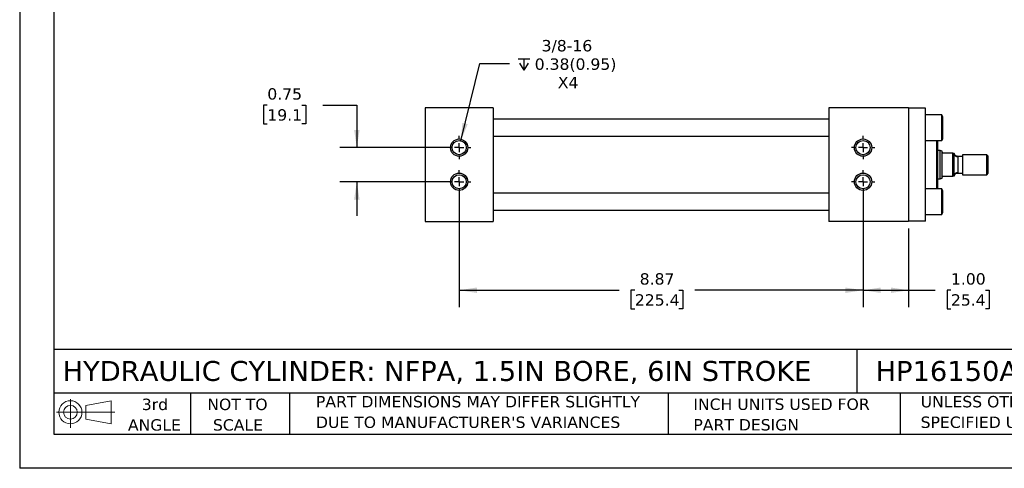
# Model space of a CAD drawing. Header units: inches. Extents: x 0 to 33, y 0 to 25.5.
# Tile 1 of 3: x 0 to 21.6, y 0 to 9.9. Entities that reach past the tile are written whole.
import ezdxf

# ---------------------------------------------------------------- set-up
doc = ezdxf.new("R2010")
doc.units = ezdxf.units.IN
doc.header["$LTSCALE"] = 3
doc.header["$MEASUREMENT"] = 0
doc.linetypes.add('SLD-Center', pattern=[0.75, 0.6, -0.05, 0.05, -0.05])
doc.linetypes.add('SLD-Solid', pattern=[0])
doc.layers.add('CENTER', color=40, linetype='SLD-Center')
doc.layers.add('SLD-DEFPOINTS', color=7, linetype='Continuous')
doc.layers.add('DIMENSIONS', color=140, linetype='SLD-Solid', lineweight=25)
doc.layers.add('TEXT', color=140, linetype='SLD-Solid', lineweight=25)
doc.styles.add('SLDTEXTSTYLE0', font='VERDANA.TTF')
doc.dimstyles.new('SLDDIMSTYLE0', dxfattribs={"dimtxt": 0.254883, "dimasz": 0.39, "dimexe": 0, "dimexo": 0.0625, "dimgap": 0.063721, "dimtad": 0, "dimtih": 1, "dimtoh": 1, "dimrnd": 1e-09, "dimzin": 4, "dimdsep": 46, "dimtxsty": 'SLDTEXTSTYLE0', "dimsah": 1, "dimcen": 0.09, "dimadec": 0, "dimazin": 1, "dimtfac": 1, "dimtofl": 0, "dimtmove": 0, "dimatfit": 3, "dimfxl": 0, "dimfrac": 2, "dimtolj": 1, "dimtzin": 12, "dimarcsym": 0})
doc.dimstyles.new('SLDDIMSTYLE1', dxfattribs={"dimtxt": 0.254883, "dimasz": 0.39, "dimexe": 0, "dimexo": 0.0625, "dimgap": 0.063721, "dimtad": 0, "dimtih": 1, "dimtoh": 1, "dimrnd": 1e-09, "dimzin": 12, "dimdsep": 46, "dimtxsty": 'SLDTEXTSTYLE0', "dimsah": 1, "dimcen": 0.09, "dimadec": 0, "dimazin": 3, "dimtfac": 1, "dimtofl": 0, "dimtmove": 0, "dimatfit": 3, "dimfxl": 0, "dimfrac": 2, "dimtolj": 1, "dimtzin": 12, "dimarcsym": 0})
doc.dimstyles.new('SLDDIMSTYLE2', dxfattribs={"dimtxt": 0.254883, "dimasz": 0.39, "dimexe": 0, "dimexo": 0.0625, "dimgap": 0.063721, "dimtad": 0, "dimtih": 1, "dimtoh": 1, "dimrnd": 1e-09, "dimdsep": 46, "dimtxsty": 'SLDTEXTSTYLE0', "dimsah": 1, "dimcen": 0.09, "dimadec": 0, "dimazin": 2, "dimtfac": 1, "dimtmove": 0, "dimatfit": 0, "dimfxl": 0, "dimfrac": 2, "dimtolj": 1, "dimtzin": 12, "dimarcsym": 0})
doc.dimstyles.new('SLDDIMSTYLE4', dxfattribs={"dimtxt": 0.254883, "dimasz": 0.39, "dimexe": 0, "dimexo": 0.0625, "dimgap": 0.063721, "dimtad": 0, "dimtih": 1, "dimtoh": 1, "dimrnd": 1e-09, "dimzin": 12, "dimdsep": 46, "dimtxsty": 'SLDTEXTSTYLE0', "dimsah": 1, "dimcen": 0, "dimadec": 0, "dimazin": 3, "dimtfac": 1, "dimtofl": 0, "dimtmove": 0, "dimatfit": 3, "dimfxl": 0, "dimfrac": 2, "dimtolj": 1, "dimtzin": 12, "dimarcsym": 0})

# ---------------------------------------------------------------- blocks, each defined once
blk = doc.blocks.new('Block11')
at = {"color": 7, "linetype": 'SLD-Solid', "lineweight": 18}
for p, q in [((0.306, 0.627), (0.306, 0)), ((0.647, 0.492), (1.202, 0.594)), ((0.647, 0.189), (0.647, 0.492)), ((1.202, 0.594), (1.202, 0.086)), ((0, 0.34), (1.284, 0.34)), ((0.647, 0.189), (1.202, 0.086))]:
    blk.add_line(p, q, dxfattribs=at)
for radius in [0.254, 0.152]:
    blk.add_circle((0.306, 0.34), radius, dxfattribs=at)
blk = doc.blocks.new('Block12')
at = {"layer": 'SLD-DEFPOINTS'}
blk.add_blockref('Block11', (0, 0), dxfattribs=at)
blk = doc.blocks.new('SW_NOTE_0_2')
at = {"layer": 'TEXT', "color": 0, "char_height": 0.25, "attachment_point": 1, "style": 'SLDTEXTSTYLE0'}
for s, insert in [('UNLESS OTHERWISE ', (0, 0.318)), ('SPECIFIED UNITS ARE:', (0, -0.134))]:
    blk.add_mtext(s, dxfattribs=dict(at, insert=insert))
blk = doc.blocks.new('SW_NOTE_0_3')
at = {"layer": 'TEXT', "color": 0, "char_height": 0.25, "attachment_point": 1, "style": 'SLDTEXTSTYLE0'}
for s, insert in [('PART DIMENSIONS MAY DIFFER SLIGHTLY ', (0, 0.318)), ("DUE TO MANUFACTURER'S VARIANCES", (0, -0.134))]:
    blk.add_mtext(s, dxfattribs=dict(at, insert=insert))
blk = doc.blocks.new('SW_NOTE_0_4')
at = {"layer": 'TEXT', "color": 0, "char_height": 0.25, "attachment_point": 2, "style": 'SLDTEXTSTYLE0'}
for s, insert in [('NOT TO', (0.621, 0.318)), ('SCALE', (0.632, -0.134))]:
    blk.add_mtext(s, dxfattribs=dict(at, insert=insert))
blk = doc.blocks.new('SW_NOTE_0_5')
at = {"layer": 'TEXT', "color": 0, "char_height": 0.25, "attachment_point": 2, "style": 'SLDTEXTSTYLE0'}
for s, insert in [('3rd', (0.273, 0.318)), ('ANGLE', (0.262, -0.134))]:
    blk.add_mtext(s, dxfattribs=dict(at, insert=insert))
blk = doc.blocks.new('SW_NOTE_0_6')
at = {"layer": 'TEXT', "color": 0, "char_height": 0.25, "attachment_point": 1, "style": 'SLDTEXTSTYLE0'}
for s, insert in [('INCH UNITS USED FOR ', (0, 0.318)), ('PART DESIGN', (0, -0.134))]:
    blk.add_mtext(s, dxfattribs=dict(at, insert=insert))
blk = doc.blocks.new('SW_SYMBOL_HOLE_DEPTH')
at = {"layer": 'DIMENSIONS', "color": 0}
for p, q in [((0, 103.3), (94.5, 103.3)), ((47.2, 103.3), (47.2, 8.9)), ((11.8, 65.6), (47.2, 8.9)), ((82.7, 65.6), (47.2, 8.9))]:
    blk.add_line(p, q, dxfattribs=at)
blk = doc.blocks.new('_D_15')
at = {"layer": 'DIMENSIONS'}
for p, q in [((9.693, 7.2), (10.108, 8.894)), ((10.108, 8.894), (10.764, 8.894))]:
    blk.add_line(p, q, dxfattribs=at)
blk.add_solid([(9.693, 7.2), (9.844, 7.564), (9.728, 7.593)], dxfattribs=at)
at = {"layer": 'DIMENSIONS', "xscale": 0.002688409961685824, "yscale": 0.002688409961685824, "zscale": 0.002688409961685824}
blk.add_blockref('SW_SYMBOL_HOLE_DEPTH', (10.952, 8.725), dxfattribs=at)
at = {"layer": 'DIMENSIONS', "char_height": 0.25, "attachment_point": 1, "style": 'SLDTEXTSTYLE0'}
for s, insert in [('3/8-16', (11.468, 9.414)), ('0.38(0.95)', (11.316, 9.009)), ('X4', (11.823, 8.604))]:
    blk.add_mtext(s, dxfattribs=dict(at, insert=insert))
blk = doc.blocks.new('_D_16')
at = {"layer": 'DIMENSIONS'}
for p, q in [((5.441, 7.979), (5.356, 7.979)), ((5.356, 7.979), (5.356, 7.574)), ((6.199, 7.979), (6.284, 7.979)), ((6.284, 7.979), (6.284, 7.574)), ((6.658, 7.979), (7.408, 7.979)), ((7.408, 7.979), (7.408, 7.048)), ((5.356, 7.574), (5.441, 7.574)), ((6.284, 7.574), (6.199, 7.574)), ((9.506, 7.048), (7.033, 7.048)), ((9.506, 6.298), (7.033, 6.298)), ((7.408, 6.298), (7.408, 5.548))]:
    blk.add_line(p, q, dxfattribs=at)
for points in [[(7.408, 7.048), (7.468, 7.438), (7.348, 7.438)], [(7.408, 6.298), (7.348, 5.908), (7.468, 5.908)]]:
    blk.add_solid(points, dxfattribs=at)
at = {"layer": 'DIMENSIONS', "char_height": 0.25, "attachment_point": 1, "style": 'SLDTEXTSTYLE0'}
for s, insert in [('0.75', (5.441, 8.354)), ('19.1', (5.441, 7.892))]:
    blk.add_mtext(s, dxfattribs=dict(at, insert=insert))
blk = doc.blocks.new('_D_17')
at = {"layer": 'DIMENSIONS'}
for p, q in [((18.531, 6.148), (18.531, 3.539)), ((19.531, 5.273), (19.531, 3.539)), ((18.531, 3.914), (19.531, 3.914)), ((19.531, 3.914), (20.116, 3.914)), ((20.461, 3.914), (20.376, 3.914)), ((20.376, 3.914), (20.376, 3.509)), ((21.219, 3.914), (21.304, 3.914)), ((21.304, 3.914), (21.304, 3.509)), ((20.376, 3.509), (20.461, 3.509)), ((21.304, 3.509), (21.219, 3.509))]:
    blk.add_line(p, q, dxfattribs=at)
for points in [[(18.531, 3.914), (18.921, 3.854), (18.921, 3.974)], [(19.531, 3.914), (19.141, 3.974), (19.141, 3.854)]]:
    blk.add_solid(points, dxfattribs=at)
at = {"layer": 'DIMENSIONS', "char_height": 0.25, "attachment_point": 1, "style": 'SLDTEXTSTYLE0'}
for s, insert in [('1.00', (20.461, 4.288)), ('25.4', (20.461, 3.826))]:
    blk.add_mtext(s, dxfattribs=dict(at, insert=insert))
blk = doc.blocks.new('_D_18')
at = {"layer": 'DIMENSIONS'}
for p, q in [((9.656, 6.148), (9.656, 3.539)), ((18.531, 6.148), (18.531, 3.539)), ((9.656, 3.914), (13.171, 3.914)), ((13.517, 3.914), (13.431, 3.914)), ((13.431, 3.914), (13.431, 3.509)), ((14.486, 3.914), (14.572, 3.914)), ((14.572, 3.914), (14.572, 3.509)), ((18.531, 3.914), (14.832, 3.914)), ((13.431, 3.509), (13.517, 3.509)), ((14.572, 3.509), (14.486, 3.509))]:
    blk.add_line(p, q, dxfattribs=at)
for points in [[(9.656, 3.914), (10.046, 3.854), (10.046, 3.974)], [(18.531, 3.914), (18.141, 3.974), (18.141, 3.854)]]:
    blk.add_solid(points, dxfattribs=at)
at = {"layer": 'DIMENSIONS', "char_height": 0.25, "attachment_point": 1, "style": 'SLDTEXTSTYLE0'}
for s, insert in [('8.87', (13.623, 4.288)), ('225.4', (13.517, 3.826))]:
    blk.add_mtext(s, dxfattribs=dict(at, insert=insert))
blk = doc.blocks.new('SW_CENTERMARKSYMBOL_2')
at = {"layer": 'CENTER', "color": 0}
for p, q in [((0, 0.2), (0, 0.256)), ((-0.2, 0), (-0.256, 0)), ((0, 0), (-0.1, 0)), ((0, 0), (0, 0.1)), ((0, 0), (0, -0.1)), ((0, 0), (0.1, 0)), ((0.2, 0), (0.256, 0)), ((0, -0.2), (0, -0.256))]:
    blk.add_line(p, q, dxfattribs=at)
blk = doc.blocks.new('SW_CENTERMARKSYMBOL_3')
at = {"layer": 'CENTER', "color": 0}
for p, q in [((0, 0.2), (0, 0.256)), ((-0.2, 0), (-0.256, 0)), ((0, 0), (-0.1, 0)), ((0, 0), (0, 0.1)), ((0, 0), (0, -0.1)), ((0, 0), (0.1, 0)), ((0.2, 0), (0.256, 0)), ((0, -0.2), (0, -0.256))]:
    blk.add_line(p, q, dxfattribs=at)
blk = doc.blocks.new('SW_CENTERMARKSYMBOL_4')
at = {"layer": 'CENTER', "color": 0}
for p, q in [((0, 0.2), (0, 0.256)), ((-0.2, 0), (-0.256, 0)), ((0, 0), (-0.1, 0)), ((0, 0), (0, 0.1)), ((0, 0), (0, -0.1)), ((0, 0), (0.1, 0)), ((0.2, 0), (0.256, 0)), ((0, -0.2), (0, -0.256))]:
    blk.add_line(p, q, dxfattribs=at)
blk = doc.blocks.new('SW_CENTERMARKSYMBOL_5')
at = {"layer": 'CENTER', "color": 0}
for p, q in [((0, 0.2), (0, 0.256)), ((-0.2, 0), (-0.256, 0)), ((0, 0), (-0.1, 0)), ((0, 0), (0, 0.1)), ((0, 0), (0, -0.1)), ((0, 0), (0.1, 0)), ((0.2, 0), (0.256, 0)), ((0, -0.2), (0, -0.256))]:
    blk.add_line(p, q, dxfattribs=at)

msp = doc.modelspace()

# ---------------------------------------------------------------- linework, layer by layer
at = {"color": 7, "linetype": 'SLD-Solid'}
for p in [(0, 25.5), (33, 0)]:
    msp.add_line(p, (0, 0), dxfattribs=at)
for p, q in [((8.906, 7.923), (8.906, 5.423)), ((10.406, 7.923), (8.906, 7.923)), ((10.406, 7.923), (10.406, 5.423)), ((17.781, 7.923), (17.781, 5.423)), ((19.531, 7.923), (17.781, 7.923)), ((19.531, 7.923), (19.531, 5.423)), ((19.906, 7.913), (19.531, 7.913)), ((19.906, 5.433), (19.906, 7.913)), ((17.781, 7.673), (10.406, 7.673)), ((20.258, 7.766), (19.906, 7.766)), ((20.281, 7.726), (20.258, 7.766)), ((20.258, 7.204), (20.258, 7.766)), ((20.281, 7.485), (20.281, 7.726)), ((20.281, 7.244), (20.281, 7.485)), ((10.406, 7.298), (17.781, 7.298)), ((19.906, 7.204), (20.258, 7.204)), ((20.143, 7.204), (20.143, 6.141)), ((20.163, 7.204), (20.163, 6.141)), ((20.258, 7.204), (20.281, 7.244)), ((20.227, 6.985), (20.163, 6.985)), ((20.271, 6.969), (20.227, 6.985)), ((20.227, 6.36), (20.227, 6.985)), ((20.271, 6.954), (20.271, 6.969)), ((20.271, 6.392), (20.271, 6.954)), ((20.5, 6.923), (20.302, 6.923)), ((20.5, 6.423), (20.5, 6.923)), ((20.531, 6.423), (20.531, 6.923)), ((20.719, 6.856), (20.61, 6.856)), ((20.611, 6.847), (20.611, 6.499)), ((21.25, 6.892), (20.719, 6.892)), ((20.719, 6.892), (20.719, 6.454)), ((21.281, 6.86), (21.25, 6.892)), ((21.25, 6.454), (21.25, 6.892)), ((21.281, 6.485), (21.281, 6.86)), ((20.163, 6.36), (20.227, 6.36)), ((20.227, 6.36), (20.271, 6.376)), ((20.271, 6.376), (20.271, 6.392)), ((20.302, 6.423), (20.5, 6.423)), ((20.61, 6.489), (20.719, 6.489)), ((20.719, 6.454), (21.25, 6.454)), ((21.25, 6.454), (21.281, 6.485)), ((20.258, 6.141), (19.906, 6.141)), ((20.281, 6.101), (20.258, 6.141)), ((20.258, 5.579), (20.258, 6.141)), ((20.281, 5.619), (20.281, 6.101)), ((17.781, 6.048), (10.406, 6.048)), ((10.406, 5.673), (17.781, 5.673)), ((8.906, 5.423), (10.406, 5.423)), ((19.531, 5.423), (17.781, 5.423)), ((19.906, 5.433), (19.531, 5.433)), ((19.906, 5.579), (20.258, 5.579)), ((20.258, 5.579), (20.281, 5.619))]:
    msp.add_line(p, q)
for centre, radius in [((9.656, 7.048), 0.19), ((9.656, 7.048), 0.156), ((18.531, 7.048), 0.19), ((18.531, 7.048), 0.156), ((9.656, 6.298), 0.19), ((9.656, 6.298), 0.156), ((18.531, 6.298), 0.19), ((18.531, 6.298), 0.156)]:
    msp.add_circle(centre, radius)
for centre, start, end in [((20.609, 6.925), 181.5456, 271.4664), ((20.609, 6.421), 88.5336, 178.4544)]:
    msp.add_arc(centre, 0.078, start, end)
for points, knots in [([(20.302, 6.923), (20.299, 6.923), (20.295, 6.923), (20.289, 6.926), (20.287, 6.927), (20.28, 6.931), (20.278, 6.935), (20.274, 6.941), (20.273, 6.944), (20.271, 6.949), (20.271, 6.952), (20.271, 6.954)], [0, 0, 0, 0, 0.125, 0.125, 0.25, 0.25, 0.5, 0.5, 0.75, 0.75, 1, 1, 1, 1]), ([(20.61, 6.856), (20.601, 6.857), (20.582, 6.859), (20.557, 6.874), (20.539, 6.896), (20.534, 6.914), (20.531, 6.923)], [0, 0, 0, 0, 0.242171, 0.5, 0.757829, 1, 1, 1, 1]), ([(20.61, 6.856), (20.61, 6.856), (20.61, 6.856), (20.61, 6.856), (20.61, 6.855), (20.611, 6.854), (20.611, 6.852), (20.611, 6.85), (20.611, 6.848), (20.611, 6.847), (20.611, 6.847)], [0, 0, 0, 0, 0.1085195, 0.22788, 0.3580883, 0.4991496, 0.7189574, 0.832813, 0.9197511, 1, 1, 1, 1]), ([(20.611, 6.499), (20.611, 6.498), (20.611, 6.497), (20.611, 6.496), (20.611, 6.494), (20.61, 6.491), (20.61, 6.49), (20.61, 6.489), (20.61, 6.489)], [0, 0, 0, 0, 0.080398, 0.167713, 0.281544, 0.502386, 0.772635, 1, 1, 1, 1]), ([(20.271, 6.392), (20.271, 6.394), (20.271, 6.396), (20.273, 6.402), (20.274, 6.405), (20.278, 6.411), (20.28, 6.414), (20.287, 6.419), (20.289, 6.42), (20.295, 6.422), (20.299, 6.423), (20.302, 6.423)], [0, 0, 0, 0, 0.25, 0.25, 0.5, 0.5, 0.75, 0.75, 0.875, 0.875, 1, 1, 1, 1]), ([(20.531, 6.423), (20.534, 6.432), (20.539, 6.45), (20.557, 6.472), (20.582, 6.487), (20.601, 6.488), (20.61, 6.489)], [0, 0, 0, 0, 0.242171, 0.5, 0.757829, 1, 1, 1, 1])]:
    msp.add_open_spline(points, degree=3, knots=knots)
for points in [[(20.5, 6.923), (20.512, 6.923), (20.523, 6.923), (20.531, 6.923)], [(20.531, 6.423), (20.523, 6.423), (20.512, 6.423), (20.5, 6.423)]]:
    msp.add_open_spline(points, degree=3)
at = {"layer": 'TEXT'}
for p, q in [((0.75, 24.75), (0.75, 0.75)), ((32.25, 2.613), (0.75, 2.613)), ((18.397, 2.613), (18.397, 1.65)), ((32.25, 1.65), (0.75, 1.65)), ((3.75, 1.65), (3.75, 0.75)), ((5.931, 1.65), (5.931, 0.75)), ((14.25, 1.65), (14.25, 0.75)), ((19.344, 1.65), (19.344, 0.75)), ((0.75, 0.75), (32.25, 0.75))]:
    msp.add_line(p, q, dxfattribs=at)

# ---------------------------------------------------------------- block references
at = {"layer": 'CENTER'}
for name, p in [('SW_CENTERMARKSYMBOL_3', (9.656, 7.048)), ('SW_CENTERMARKSYMBOL_5', (18.531, 7.048)), ('SW_CENTERMARKSYMBOL_2', (9.656, 6.298)), ('SW_CENTERMARKSYMBOL_4', (18.531, 6.298))]:
    msp.add_blockref(name, p, dxfattribs=at)
at = {"layer": 'SLD-DEFPOINTS'}
msp.add_blockref('Block12', (0.808, 0.892), dxfattribs=at)
at = {"layer": 'TEXT'}
for name, p in [('SW_NOTE_0_5', (2.699, 1.213)), ('SW_NOTE_0_4', (4.164, 1.213)), ('SW_NOTE_0_3', (6.51, 1.272)), ('SW_NOTE_0_6', (14.803, 1.216)), ('SW_NOTE_0_2', (19.796, 1.272))]:
    msp.add_blockref(name, p, dxfattribs=at)

# ---------------------------------------------------------------- texts
at = {"layer": 'TEXT', "char_height": 0.4375, "attachment_point": 1, "style": 'SLDTEXTSTYLE0'}
for s, insert in [('HYDRAULIC CYLINDER: NFPA, 1.5IN BORE, 6IN STROKE', (0.941, 2.359)), ('HP16150A6S', (18.804, 2.359))]:
    msp.add_mtext(s, dxfattribs=dict(at, insert=insert))

# ---------------------------------------------------------------- dimensions: what is measured, and where the dimension line sits
at = {"layer": 'DIMENSIONS'}
dim = msp.add_diameter_dim_2p(p1=(9.619, 6.896), p2=(9.693, 7.2), text='3/8-16\\P{\\fGDT;x}0.38(0.95)\\PX4', dimstyle='SLDDIMSTYLE4', override={"dimpost": '<>'}, dxfattribs=at)
dim.commit()
dim.dimension.update_dxf_attribs({"geometry": '_D_15', "text_midpoint": (12.043, 8.894), "dimtype": 163})
dim = msp.add_linear_dim(base=(7.408, 7.048), p1=(9.656, 6.298), p2=(9.656, 7.048), angle=90, dimstyle='SLDDIMSTYLE2', dxfattribs=at)
dim.commit()
dim.dimension.update_dxf_attribs({"geometry": '_D_16', "text_midpoint": (7.408, 7.979), "dimtype": 160})
for base, p1, p2, dimstyle, picture, middle in [((9.6562, 3.9137), (18.5309, 6.2978), (9.6562, 6.2978), 'SLDDIMSTYLE1', '_D_18', (14.0015, 3.9137)), ((18.531, 3.914), (19.531, 5.423), (18.531, 6.298), 'SLDDIMSTYLE0', '_D_17', (20.84, 3.914))]:
    dim = msp.add_linear_dim(base=base, p1=p1, p2=p2, dimstyle=dimstyle, dxfattribs=at)
    dim.commit()
    dim.dimension.update_dxf_attribs({"geometry": picture, "text_midpoint": middle, "dimtype": 160})

doc.saveas('drawing.dxf')
